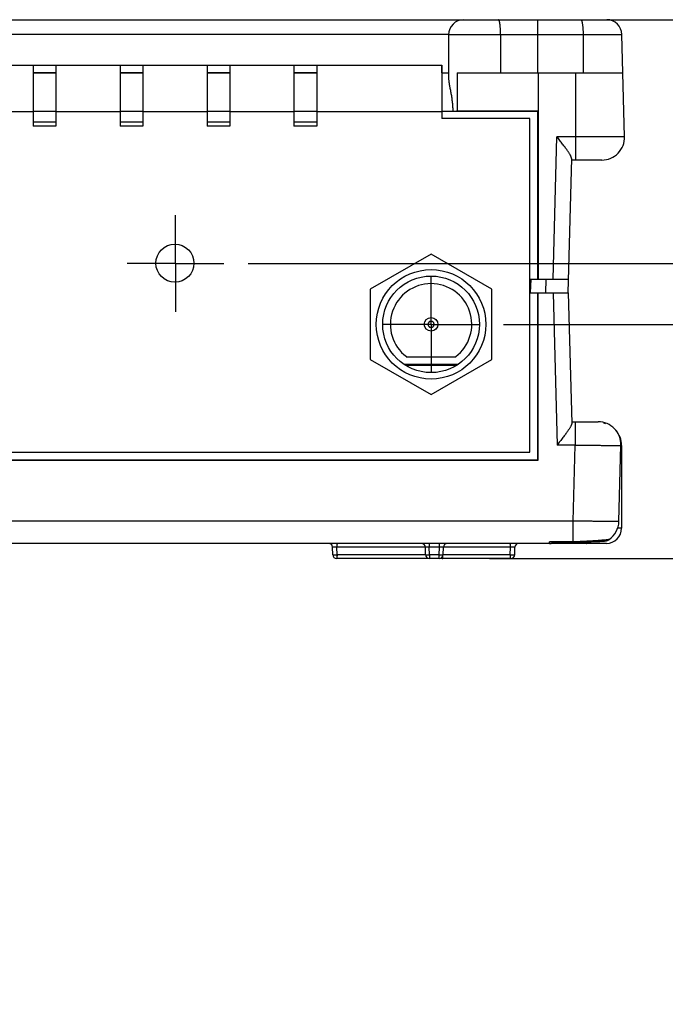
# Model space of a CAD drawing. Header units: inches. Extents: x 0 to 34, y 0 to 22.
# Tile 4 of 47: x 7.5 to 9.2, y 4.5 to 7. Entities that reach past the tile are written whole.
import ezdxf

# ---------------------------------------------------------------- set-up
doc = ezdxf.new("R2010")
doc.units = ezdxf.units.IN
doc.header["$LTSCALE"] = 1.87
doc.header["$MEASUREMENT"] = 0
doc.linetypes.add('CENTER', pattern=[0.6, 0.375, -0.075, 0.075, -0.075])
doc.layers.get('0').update_dxf_attribs({"linetype": 'CONTINUOUS'})
doc.layers.add('DEFAULT_1', color=7, linetype='CENTER')
doc.layers.add('DIMENSIONS', color=7, linetype='CONTINUOUS')
doc.styles.get("Standard").update_dxf_attribs({"font": 'txt', "width": 0.8})
doc.dimstyles.new('DIMSTYLE_1', dxfattribs={"dimtxt": 0.125, "dimasz": 0.1875, "dimexe": 0.18, "dimexo": 0.0625, "dimgap": 0.09, "dimtad": 0, "dimtih": 1, "dimtoh": 1, "dimdec": 3, "dimzin": 4, "dimdsep": 46, "dimtxsty": 'STANDARD', "dimblk": '_FILLED', "dimblk1": '_FILLED', "dimblk2": '_FILLED', "dimcen": 0.09, "dimadec": 0, "dimazin": 0, "dimtp": 0.01, "dimtm": 0.01, "dimtfac": 1, "dimtdec": 3, "dimtofl": 0, "dimtmove": 0, "dimatfit": 3, "dimldrblk": '_FILLED', "dimfxl": 1, "dimtolj": 1, "dimtzin": 4, "dimarcsym": 0})

# ---------------------------------------------------------------- blocks, each defined once
blk = doc.blocks.new('_FILLED')
at = {"color": 0, "linetype": 'BYBLOCK'}
blk.add_solid([(0, 0), (-1, 0.167), (-1, -0.167)], dxfattribs=at)
blk = doc.blocks.new('*D2')
at = {"layer": 'DIMENSIONS', "color": 2, "linetype": 'CONTINUOUS'}
for p, q in [((8.6993, 7.0223), (11.1751, 7.0223)), ((11.0501, 7.0223), (11.0501, 6.4578)), ((11.0501, 5.6274), (11.0501, 6.2078)), ((8.8182, 5.6274), (11.1751, 5.6274))]:
    blk.add_line(p, q, dxfattribs=at)
at = {"layer": 'DIMENSIONS', "color": 2, "linetype": 'CONTINUOUS', "xscale": 0.1875, "yscale": 0.1875, "zscale": 0.1875}
for p, rotation in [((11.0501, 7.0223), 90), ((11.0501, 5.6274), 270)]:
    blk.add_blockref('_FILLED', p, dxfattribs=dict(at, rotation=rotation))
at = {"layer": 'DIMENSIONS', "color": 2, "linetype": 'CONTINUOUS', "width": 0.8}
for s, p in [('1.395', (10.3876, 6.2703)), ('[', (11.0126, 6.2703)), ('35.43', (11.1126, 6.2703)), (']', (11.6126, 6.2703))]:
    blk.add_text(s, height=0.125, dxfattribs=at).set_placement(p)
blk = doc.blocks.new('*D8')
at = {"layer": 'DIMENSIONS', "color": 2, "linetype": 'CONTINUOUS'}
for p, q in [((9.5194, 6.2338), (9.5194, 6.5938)), ((8.737, 6.2338), (9.6444, 6.2338)), ((8.7002, 5.6278), (9.6444, 5.6278)), ((9.5194, 5.6278), (9.5194, 4.7941)), ((9.5194, 4.7941), (9.7622, 4.7941))]:
    blk.add_line(p, q, dxfattribs=at)
at = {"layer": 'DIMENSIONS', "color": 2, "linetype": 'CONTINUOUS', "xscale": 0.1875, "yscale": 0.1875, "zscale": 0.1875}
for p, rotation in [((9.5194, 6.2338), 270), ((9.5194, 5.6278), 90)]:
    blk.add_blockref('_FILLED', p, dxfattribs=dict(at, rotation=rotation))
at = {"layer": 'DIMENSIONS', "color": 2, "linetype": 'CONTINUOUS', "width": 0.8}
for s, p in [('.606', (9.8247, 4.7316)), ('[', (10.3497, 4.7316)), ('15.39', (10.4497, 4.7316)), (']', (10.9497, 4.7316)), ('ANTENNA CONNECTOR', (9.8247, 4.5129))]:
    blk.add_text(s, height=0.125, dxfattribs=at).set_placement(p)
blk = doc.blocks.new('*D9')
at = {"layer": 'DIMENSIONS', "color": 2, "linetype": 'CONTINUOUS'}
for p, q in [((10.0501, 6.3912), (10.0501, 6.7512)), ((8.0759, 6.3912), (10.1751, 6.3912)), ((8.8182, 5.6274), (10.1751, 5.6274)), ((10.0501, 5.6274), (10.0501, 5.2315)), ((10.0501, 5.2315), (10.1676, 5.2315))]:
    blk.add_line(p, q, dxfattribs=at)
at = {"layer": 'DIMENSIONS', "color": 2, "linetype": 'CONTINUOUS', "xscale": 0.1875, "yscale": 0.1875, "zscale": 0.1875}
for p, rotation in [((10.0501, 6.3912), 270), ((10.0501, 5.6274), 90)]:
    blk.add_blockref('_FILLED', p, dxfattribs=dict(at, rotation=rotation))
at = {"layer": 'DIMENSIONS', "color": 2, "linetype": 'CONTINUOUS', "width": 0.8}
for s, p in [('[', (10.7551, 5.169)), (']', (11.2551, 5.169)), ('.764', (10.2301, 5.169)), ('19.4', (10.8551, 5.169)), ('RESET SWITCH', (10.2301, 4.9503))]:
    blk.add_text(s, height=0.125, dxfattribs=at).set_placement(p)

msp = doc.modelspace()

# ---------------------------------------------------------------- linework, layer by layer
at = {"color": 7, "linetype": 'CONTINUOUS'}
for p, q in [((5.3359, 7.0223), (9.0039, 7.0223)), ((8.8254, 6.8845), (8.8254, 7.0223)), ((8.5949, 6.9841), (5.7448, 6.9841)), ((8.8254, 6.983), (8.5948, 6.983)), ((8.5948, 6.983), (8.5948, 6.8705)), ((8.7292, 6.983), (8.7292, 6.8845)), ((8.8254, 6.9841), (9.0432, 6.9841)), ((8.9427, 6.9841), (8.9432, 6.8845)), ((9.0501, 6.7195), (9.0432, 6.9841)), ((5.7612, 6.9046), (8.5772, 6.9046)), ((7.5198, 6.9046), (7.5198, 6.7471)), ((7.5198, 6.8846), (7.5789, 6.8846)), ((7.5789, 6.8845), (7.5198, 6.8845)), ((7.5789, 6.9046), (7.5789, 6.7471)), ((7.7448, 6.9046), (7.7448, 6.7471)), ((7.7448, 6.8846), (7.8039, 6.8846)), ((7.8039, 6.8845), (7.7448, 6.8845)), ((7.8039, 6.9046), (7.8039, 6.7471)), ((7.9698, 6.9046), (7.9698, 6.7471)), ((7.9698, 6.8846), (8.0289, 6.8846)), ((8.0289, 6.8845), (7.9698, 6.8845)), ((8.0289, 6.9046), (8.0289, 6.7471)), ((8.1948, 6.9046), (8.1948, 6.7471)), ((8.1948, 6.8846), (8.2539, 6.8846)), ((8.2539, 6.8845), (8.1948, 6.8845)), ((8.2539, 6.9046), (8.2539, 6.7471)), ((8.5771, 6.9046), (8.5771, 6.7668)), ((8.5771, 6.8846), (8.5772, 6.8846)), ((8.5771, 6.8845), (8.5948, 6.8845)), ((8.5772, 6.8846), (8.5772, 6.9046)), ((8.617, 6.8845), (9.0458, 6.8845)), ((8.617, 6.8845), (8.617, 6.7852)), ((8.8261, 6.8845), (8.8261, 6.7852)), ((8.8262, 6.8845), (8.8267, 6.351)), ((8.9241, 6.659), (8.9241, 6.8845)), ((5.7612, 6.7846), (7.5198, 6.7846)), ((7.5789, 6.7845), (7.5198, 6.7845)), ((7.5789, 6.7846), (7.7448, 6.7846)), ((7.8039, 6.7845), (7.7448, 6.7845)), ((7.8039, 6.7846), (7.9698, 6.7846)), ((8.0289, 6.7845), (7.9698, 6.7845)), ((8.0289, 6.7846), (8.1948, 6.7846)), ((8.2539, 6.7845), (8.1948, 6.7845)), ((8.2539, 6.7846), (8.5771, 6.7846)), ((8.8254, 6.7845), (8.5771, 6.7845)), ((8.8261, 6.7852), (8.617, 6.7852)), ((8.8254, 6.7845), (8.8261, 6.7852)), ((8.8254, 6.351), (8.8254, 6.7845)), ((7.5789, 6.7571), (7.5198, 6.7571)), ((7.8039, 6.7571), (7.7448, 6.7571)), ((8.0289, 6.7571), (7.9698, 6.7571)), ((8.2539, 6.7571), (8.1948, 6.7571)), ((8.8051, 6.7668), (8.5771, 6.7668)), ((8.8051, 5.9031), (8.8051, 6.7668)), ((7.5789, 6.7471), (7.5198, 6.7471)), ((7.8039, 6.7471), (7.7448, 6.7471)), ((8.0289, 6.7471), (7.9698, 6.7471)), ((8.2539, 6.7471), (8.1948, 6.7471)), ((8.8654, 6.351), (8.875, 6.7195)), ((9.0501, 6.7195), (8.875, 6.7195)), ((8.9126, 6.663), (8.9035, 6.3153)), ((8.9911, 6.659), (8.9125, 6.659)), ((8.5494, 6.4157), (8.3919, 6.3247)), ((8.7069, 6.3247), (8.5494, 6.4157)), ((8.8051, 6.351), (8.9044, 6.351)), ((8.8071, 6.351), (8.8062, 6.3153)), ((8.8464, 6.351), (8.8455, 6.3153)), ((8.3919, 6.3247), (8.3919, 6.1429)), ((8.7069, 6.1429), (8.7069, 6.3247)), ((8.8051, 6.3153), (8.9044, 6.3153)), ((8.8257, 5.883), (8.8257, 6.3153)), ((8.8265, 5.8821), (8.8268, 6.3153)), ((8.865, 6.3153), (8.8753, 5.9213)), ((8.9044, 6.3153), (8.9133, 5.9777)), ((8.3919, 6.1429), (8.5494, 6.052)), ((8.4854, 6.1501), (8.6134, 6.1501)), ((8.5494, 6.052), (8.7069, 6.1429)), ((8.4791, 6.1305), (8.6197, 6.1305)), ((8.4817, 6.1288), (8.6171, 6.1288)), ((8.4834, 6.1277), (8.6154, 6.1277)), ((8.9132, 5.9814), (8.9816, 5.9814)), ((8.9226, 5.9814), (8.9226, 5.9213)), ((8.9226, 5.9213), (8.8753, 5.9213)), ((8.9174, 5.7245), (8.9226, 5.9213)), ((9.0355, 5.7239), (9.0406, 5.9208)), ((9.0422, 5.9205), (9.0422, 5.7061)), ((5.5334, 5.9031), (8.8051, 5.9031)), ((5.5142, 5.883), (8.8257, 5.883)), ((7.3877, 5.8821), (8.8265, 5.8821)), ((8.8265, 5.8821), (8.8257, 5.883)), ((8.9174, 5.7245), (7.3767, 5.7245)), ((8.9174, 5.6706), (8.9174, 5.7245)), ((9.0422, 5.7061), (9.0322, 5.7061)), ((8.8557, 5.6664), (5.4841, 5.6664)), ((8.5447, 5.6664), (8.5447, 5.6567)), ((8.5712, 5.6567), (8.5712, 5.6664)), ((8.9174, 5.6706), (8.8557, 5.6706)), ((9.0029, 5.6668), (8.8615, 5.6668)), ((8.9174, 5.6692), (8.8654, 5.6692)), ((8.9242, 5.6693), (8.9242, 5.6708)), ((8.9242, 5.6693), (8.9374, 5.6698)), ((8.9374, 5.6698), (8.9518, 5.6704)), ((8.9518, 5.6704), (8.964, 5.6709)), ((8.964, 5.6709), (8.9739, 5.6714)), ((8.9739, 5.6714), (8.9808, 5.6718)), ((8.9808, 5.6718), (8.9864, 5.6721)), ((8.9864, 5.6721), (8.99, 5.6724)), ((8.99, 5.6724), (8.9924, 5.6725)), ((8.9924, 5.6725), (8.9937, 5.6726)), ((8.9937, 5.6726), (8.9956, 5.6728)), ((8.9956, 5.6728), (8.9966, 5.6729)), ((8.9966, 5.6729), (8.9975, 5.673)), ((8.9975, 5.673), (8.9984, 5.673)), ((9.0098, 5.6768), (9.0098, 5.6768)), ((9.0098, 5.6768), (9.0098, 5.6768)), ((9.0098, 5.6768), (9.0098, 5.6768)), ((8.2949, 5.6375), (8.2944, 5.6571)), ((8.5347, 5.6571), (8.3056, 5.6571)), ((8.3061, 5.6375), (8.3056, 5.6571)), ((8.5352, 5.6375), (8.3061, 5.6375)), ((8.5352, 5.6372), (8.5347, 5.6567)), ((8.5712, 5.6567), (8.5447, 5.6567)), ((8.5452, 5.6372), (8.5447, 5.6567)), ((8.5707, 5.6372), (8.5452, 5.6372)), ((8.5452, 5.6372), (8.5452, 5.6274)), ((8.5707, 5.6372), (8.5712, 5.6567)), ((8.5707, 5.6274), (8.5707, 5.6372)), ((8.5807, 5.6372), (8.5812, 5.6567)), ((8.7544, 5.6372), (8.5807, 5.6372)), ((8.755, 5.6567), (8.5812, 5.6567)), ((8.7544, 5.6372), (8.755, 5.6567)), ((8.7657, 5.6372), (8.7662, 5.6567)), ((8.5426, 5.6278), (8.3049, 5.6278)), ((8.5707, 5.6274), (8.5452, 5.6274)), ((8.5776, 5.6278), (8.5733, 5.6278)), ((8.7557, 5.6274), (8.5802, 5.6274))]:
    msp.add_line(p, q, dxfattribs=at)
for points in [[(8.9174, 5.6692), (8.9195, 5.6692), (8.9222, 5.6693), (8.9242, 5.6693)], [(8.9984, 5.673), (8.9988, 5.6731), (8.9992, 5.6731), (8.9996, 5.6732), (8.9999, 5.6732), (9.0003, 5.6733), (9.0007, 5.6733), (9.0011, 5.6734), (9.0015, 5.6735), (9.0019, 5.6735), (9.0024, 5.6736), (9.0029, 5.6737), (9.0035, 5.6739), (9.0041, 5.6741), (9.0048, 5.6743), (9.0055, 5.6745), (9.0064, 5.6749), (9.0073, 5.6753), (9.0083, 5.6758), (9.0093, 5.6764), (9.0098, 5.6768)]]:
    msp.add_lwpolyline(points, dxfattribs=at)
for centre, radius in [((7.8867, 6.3921), 0.0492), ((8.5494, 6.2338), 0.1417), ((8.5494, 6.2338), 0.125), ((8.5494, 6.2338), 0.0177)]:
    msp.add_circle(centre, radius, dxfattribs=at)
for centre, radius, start, end in [((8.6341, 6.983), 0.0393, 90, 180), ((9.0039, 6.983), 0.0393, 1.5, 90), ((8.9911, 6.718), 0.059, 270, 1.5), ((8.5494, 6.2338), 0.1053, 307.4021, 232.5979), ((8.9816, 5.9223), 0.0591, 358.5, 89.9987), ((8.9832, 5.9205), 0.059, 71.9221, 76.7083), ((8.9832, 5.9205), 0.059, 360, 41.4218), ((8.9764, 5.7255), 0.0591, 304.4138, 358.5), ((9.0029, 5.7061), 0.0393, 270, 360), ((8.2844, 5.6568), 0.01, 1.5, 74.6875), ((8.5247, 5.6564), 0.01, 1.5, 90.0001), ((8.5912, 5.6564), 0.01, 90, 178.5), ((8.7762, 5.6564), 0.01, 90, 178.5), ((8.8557, 5.7164), 0.05, 270, 289.0639), ((8.9985, 5.6933), 0.02, 298.9239, 304.4441), ((8.3049, 5.6378), 0.01, 181.5, 270), ((8.5452, 5.6374), 0.01, 181.5, 270), ((8.5707, 5.6374), 0.01, 270, 358.5), ((8.7557, 5.6374), 0.01, 270, 358.5), ((8.5802, 5.6374), 0.01, 241.5099, 270)]:
    msp.add_arc(centre, radius, start, end, dxfattribs=at)
for points, knots in [([(8.7292, 6.983), (8.7292, 6.9841), (8.7292, 6.9863), (8.7291, 6.9895), (8.7291, 6.9926), (8.7289, 6.9958), (8.7288, 6.9988), (8.7286, 7.0017), (8.7283, 7.0045), (8.7281, 7.0071), (8.7278, 7.0096), (8.7275, 7.0119), (8.7271, 7.014), (8.7268, 7.0159), (8.7264, 7.0175), (8.726, 7.0189), (8.7256, 7.0201), (8.7252, 7.0211), (8.7247, 7.0217), (8.7243, 7.0222), (8.7239, 7.0223), (8.7238, 7.0223)], [0, 0, 0, 0, 0.080402, 0.160265, 0.239054, 0.316243, 0.391316, 0.463772, 0.533132, 0.598938, 0.66076, 0.718198, 0.770889, 0.818511, 0.860789, 0.897509, 0.928531, 0.953832, 0.973593, 0.988431, 1, 1, 1, 1]), ([(8.9366, 7.0223), (8.9368, 7.0223), (8.9371, 7.0222), (8.9377, 7.0218), (8.9381, 7.0211), (8.9386, 7.0202), (8.9391, 7.0191), (8.9395, 7.0177), (8.9399, 7.0161), (8.9403, 7.0142), (8.9407, 7.0122), (8.9411, 7.01), (8.9414, 7.0076), (8.9417, 7.005), (8.942, 7.0023), (8.9422, 6.9995), (8.9424, 6.9965), (8.9425, 6.9935), (8.9426, 6.9904), (8.9427, 6.9872), (8.9427, 6.9851), (8.9427, 6.9841)], [0, 0, 0, 0, 0.013048, 0.028976, 0.049431, 0.075122, 0.106302, 0.142998, 0.185112, 0.232457, 0.284787, 0.341805, 0.403171, 0.46851, 0.537415, 0.609452, 0.684164, 0.761073, 0.839687, 0.9195, 1, 1, 1, 1]), ([(8.5948, 6.8705), (8.5948, 6.8695), (8.5949, 6.8674), (8.5952, 6.864), (8.5957, 6.8603), (8.5963, 6.8563), (8.597, 6.8519), (8.5979, 6.8472), (8.5989, 6.8421), (8.5999, 6.8368), (8.6009, 6.8313), (8.6019, 6.8257), (8.6028, 6.8199), (8.6035, 6.814), (8.6042, 6.8082), (8.6048, 6.8023), (8.6052, 6.7963), (8.6054, 6.7904), (8.6054, 6.7865), (8.6054, 6.7845)], [0, 0, 0, 0, 0.034472, 0.073304, 0.116349, 0.163666, 0.215193, 0.270712, 0.329843, 0.392054, 0.456709, 0.523132, 0.590691, 0.658861, 0.727253, 0.795629, 0.863876, 0.931982, 1, 1, 1, 1]), ([(8.617, 6.7852), (8.616, 6.7852), (8.6139, 6.7851), (8.6108, 6.7849), (8.6081, 6.7847), (8.6063, 6.7846), (8.6054, 6.7845)], [0, 0, 0, 0, 0.28126, 0.542076, 0.781841, 1, 1, 1, 1]), ([(8.9126, 6.663), (8.9126, 6.6634), (8.9125, 6.6642), (8.9122, 6.6656), (8.9117, 6.6671), (8.911, 6.6689), (8.9101, 6.6709), (8.9089, 6.6731), (8.9074, 6.6756), (8.9057, 6.6783), (8.9037, 6.6813), (8.9015, 6.6846), (8.8989, 6.6882), (8.8961, 6.6921), (8.8931, 6.6962), (8.8898, 6.7005), (8.8863, 6.7051), (8.8826, 6.7098), (8.8788, 6.7146), (8.8763, 6.7179), (8.875, 6.7195)], [0, 0, 0, 0, 0.017146, 0.037307, 0.060989, 0.088631, 0.120628, 0.157348, 0.199131, 0.246271, 0.299005, 0.357478, 0.421722, 0.49162, 0.566884, 0.647029, 0.731371, 0.819033, 0.908968, 1, 1, 1, 1]), ([(8.5494, 6.2417), (8.5491, 6.2417), (8.5484, 6.2416), (8.5475, 6.2415), (8.5466, 6.2412), (8.5457, 6.2408), (8.5449, 6.2403), (8.5442, 6.2397), (8.5435, 6.239), (8.5429, 6.2383), (8.5424, 6.2375), (8.542, 6.2366), (8.5417, 6.2357), (8.5416, 6.2348), (8.5415, 6.2338), (8.5416, 6.2329), (8.5417, 6.2319), (8.542, 6.231), (8.5424, 6.2301), (8.5429, 6.2293), (8.5435, 6.2286), (8.5442, 6.2279), (8.5449, 6.2273), (8.5457, 6.2268), (8.5466, 6.2264), (8.5475, 6.2261), (8.5484, 6.226), (8.5491, 6.2259), (8.5494, 6.2259)], [0, 0, 0, 0, 0.038462, 0.076924, 0.115386, 0.153847, 0.192308, 0.23077, 0.269231, 0.307692, 0.346154, 0.384615, 0.423077, 0.461538, 0.5, 0.538461, 0.576923, 0.615384, 0.653845, 0.692307, 0.730768, 0.76923, 0.807691, 0.846153, 0.884614, 0.923076, 0.961538, 1, 1, 1, 1]), ([(8.5494, 6.2259), (8.5497, 6.2259), (8.5504, 6.226), (8.5513, 6.2261), (8.5522, 6.2264), (8.5531, 6.2268), (8.5539, 6.2273), (8.5546, 6.2279), (8.5553, 6.2286), (8.5559, 6.2293), (8.5564, 6.2301), (8.5568, 6.231), (8.5571, 6.2319), (8.5572, 6.2329), (8.5573, 6.2338), (8.5572, 6.2348), (8.5571, 6.2357), (8.5568, 6.2366), (8.5564, 6.2375), (8.5559, 6.2383), (8.5553, 6.239), (8.5546, 6.2397), (8.5539, 6.2403), (8.5531, 6.2408), (8.5522, 6.2412), (8.5513, 6.2415), (8.5504, 6.2416), (8.5497, 6.2417), (8.5494, 6.2417)], [0, 0, 0, 0, 0.038462, 0.076924, 0.115386, 0.153847, 0.192308, 0.23077, 0.269231, 0.307692, 0.346154, 0.384615, 0.423077, 0.461538, 0.5, 0.538461, 0.576923, 0.615384, 0.653845, 0.692307, 0.730768, 0.76923, 0.807691, 0.846153, 0.884614, 0.923076, 0.961538, 1, 1, 1, 1]), ([(8.9133, 5.9777), (8.9133, 5.9773), (8.9132, 5.9765), (8.9129, 5.9751), (8.9124, 5.9736), (8.9117, 5.9719), (8.9107, 5.9699), (8.9095, 5.9677), (8.9081, 5.9653), (8.9064, 5.9626), (8.9044, 5.9596), (8.9021, 5.9563), (8.8995, 5.9527), (8.8967, 5.9488), (8.8936, 5.9447), (8.8903, 5.9404), (8.8867, 5.9358), (8.883, 5.9311), (8.8792, 5.9262), (8.8766, 5.923), (8.8753, 5.9213)], [0, 0, 0, 0, 0.016659, 0.036367, 0.05964, 0.086919, 0.118602, 0.15506, 0.196635, 0.243628, 0.296279, 0.35474, 0.419048, 0.489091, 0.564582, 0.64504, 0.729776, 0.817907, 0.908378, 1, 1, 1, 1]), ([(8.9226, 5.9213), (8.9249, 5.9213), (8.9297, 5.9212), (8.9368, 5.9211), (8.9438, 5.9211), (8.9508, 5.921), (8.9576, 5.9209), (8.9644, 5.9208), (8.971, 5.9208), (8.9774, 5.9207), (8.9836, 5.9207), (8.9896, 5.9206), (8.9953, 5.9206), (9.0008, 5.9205), (9.006, 5.9205), (9.0108, 5.9205), (9.0154, 5.9205), (9.0196, 5.9205), (9.0235, 5.9205), (9.027, 5.9205), (9.0301, 5.9205), (9.0328, 5.9205), (9.0351, 5.9206), (9.0371, 5.9206), (9.0385, 5.9206), (9.0397, 5.9206), (9.0402, 5.9208), (9.0406, 5.9207), (9.0406, 5.9208)], [0, 0, 0, 0, 0.060427, 0.120615, 0.180315, 0.239339, 0.297539, 0.354673, 0.410424, 0.464669, 0.517298, 0.568049, 0.616683, 0.663059, 0.707046, 0.748475, 0.787104, 0.822838, 0.855625, 0.885327, 0.911777, 0.93489, 0.954598, 0.970836, 0.983513, 0.992599, 0.998091, 1, 1, 1, 1]), ([(9.0422, 5.9205), (9.0421, 5.9205), (9.0419, 5.9206), (9.0413, 5.9206), (9.0409, 5.9206), (9.0406, 5.9206)], [0, 0, 0, 0, 0.132152, 0.527386, 1, 1, 1, 1]), ([(9.0355, 5.7239), (9.0355, 5.7239), (9.035, 5.7239), (9.0346, 5.7238), (9.0334, 5.7238), (9.032, 5.7237), (9.03, 5.7237), (9.0277, 5.7237), (9.025, 5.7237), (9.0219, 5.7236), (9.0184, 5.7236), (9.0145, 5.7236), (9.0103, 5.7236), (9.0057, 5.7237), (9.0009, 5.7237), (8.9957, 5.7237), (8.9902, 5.7237), (8.9845, 5.7238), (8.9785, 5.7238), (8.9723, 5.7239), (8.9659, 5.7239), (8.9593, 5.724), (8.9525, 5.7241), (8.9457, 5.7241), (8.9387, 5.7242), (8.9316, 5.7243), (8.9245, 5.7244), (8.9198, 5.7244), (8.9174, 5.7245)], [0, 0, 0, 0, 0.001696, 0.007093, 0.016108, 0.028722, 0.044897, 0.064556, 0.087628, 0.114045, 0.143723, 0.176497, 0.212227, 0.250861, 0.2923, 0.336306, 0.382708, 0.431374, 0.482162, 0.534836, 0.589132, 0.644939, 0.702131, 0.760393, 0.819482, 0.879248, 0.939504, 1, 1, 1, 1]), ([(8.3065, 5.6664), (8.3065, 5.6664), (8.3064, 5.6662), (8.3063, 5.6658), (8.3062, 5.6653), (8.3061, 5.6647), (8.306, 5.6639), (8.3059, 5.6631), (8.3058, 5.6623), (8.3058, 5.6613), (8.3057, 5.6603), (8.3057, 5.6592), (8.3056, 5.6582), (8.3056, 5.6574), (8.3056, 5.6571)], [0, 0, 0, 0, 0.019999, 0.0659, 0.122899, 0.19049, 0.267963, 0.35445, 0.44895, 0.550355, 0.657465, 0.769003, 0.883639, 1, 1, 1, 1]), ([(8.755, 5.6567), (8.755, 5.6571), (8.755, 5.6578), (8.7549, 5.6589), (8.7549, 5.6599), (8.7548, 5.6609), (8.7548, 5.6619), (8.7547, 5.6628), (8.7546, 5.6636), (8.7545, 5.6643), (8.7544, 5.6649), (8.7543, 5.6654), (8.7542, 5.6659), (8.754, 5.6662), (8.7539, 5.6664), (8.7538, 5.6664), (8.7537, 5.6664)], [0, 0, 0, 0, 0.11039, 0.219144, 0.32496, 0.426576, 0.522783, 0.61244, 0.694496, 0.768003, 0.832134, 0.886216, 0.929769, 0.962613, 0.985203, 1, 1, 1, 1]), ([(8.8654, 5.6692), (8.8653, 5.6692), (8.8642, 5.6692), (8.862, 5.6693), (8.8588, 5.6698), (8.8568, 5.6703), (8.8557, 5.6706)], [0, 0, 0, 0, 0.034487, 0.349675, 0.671825, 1, 1, 1, 1]), ([(8.8557, 5.6664), (8.8557, 5.6665), (8.8557, 5.6666), (8.8557, 5.667), (8.8557, 5.6676), (8.8557, 5.6684), (8.8557, 5.6694), (8.8557, 5.6702), (8.8557, 5.6706)], [0, 0, 0, 0, 0.028206, 0.112358, 0.251895, 0.446727, 0.696627, 1, 1, 1, 1]), ([(8.9242, 5.6708), (8.9234, 5.6708), (8.9219, 5.6707), (8.9197, 5.6706), (8.9182, 5.6706), (8.9174, 5.6706)], [0, 0, 0, 0, 0.332524, 0.666206, 1, 1, 1, 1]), ([(8.9174, 5.6692), (8.9174, 5.6692), (8.9174, 5.6692), (8.9174, 5.6694), (8.9174, 5.6696), (8.9174, 5.6701), (8.9174, 5.6704), (8.9174, 5.6706)], [0, 0, 0, 0, 0.002335, 0.059659, 0.246401, 0.560832, 1, 1, 1, 1]), ([(9.0098, 5.6768), (9.0097, 5.6767), (9.0093, 5.6766), (9.0086, 5.6765), (9.0075, 5.6763), (9.006, 5.6761), (9.0041, 5.6759), (9.0019, 5.6757), (8.9993, 5.6754), (8.9963, 5.6752), (8.9931, 5.6749), (8.9895, 5.6746), (8.9857, 5.6743), (8.9815, 5.674), (8.9771, 5.6737), (8.9725, 5.6734), (8.9677, 5.6731), (8.9627, 5.6728), (8.9575, 5.6725), (8.9521, 5.6722), (8.9467, 5.6719), (8.9411, 5.6716), (8.9355, 5.6713), (8.9298, 5.6711), (8.9261, 5.6709), (8.9242, 5.6708)], [0, 0, 0, 0, 0.004314, 0.01316, 0.026422, 0.04406, 0.066071, 0.092338, 0.12264, 0.156862, 0.194974, 0.236805, 0.281919, 0.330116, 0.381446, 0.43563, 0.492079, 0.550582, 0.611273, 0.673791, 0.737479, 0.80216, 0.86776, 0.933819, 1, 1, 1, 1]), ([(8.9518, 5.6668), (8.952, 5.6668), (8.9524, 5.6669), (8.9529, 5.6674), (8.9534, 5.6681), (8.9539, 5.669), (8.9542, 5.6698), (8.9544, 5.6704), (8.9544, 5.6705)], [0, 0, 0, 0, 0.112449, 0.250054, 0.427095, 0.649655, 0.919851, 1, 1, 1, 1]), ([(8.3056, 5.6571), (8.3053, 5.6571), (8.3045, 5.6571), (8.3034, 5.6571), (8.3023, 5.6572), (8.3012, 5.6572), (8.3002, 5.6572), (8.2992, 5.6572), (8.2982, 5.6572), (8.2974, 5.6572), (8.2967, 5.6572), (8.296, 5.6572), (8.2955, 5.6572), (8.295, 5.6572), (8.2947, 5.6571), (8.2945, 5.6571), (8.2944, 5.6571), (8.2944, 5.6571)], [0, 0, 0, 0, 0.100451, 0.201136, 0.300332, 0.396886, 0.4899, 0.578178, 0.660436, 0.735695, 0.802809, 0.861086, 0.909922, 0.948618, 0.97666, 0.993743, 1, 1, 1, 1]), ([(8.2949, 5.6375), (8.2949, 5.6375), (8.2951, 5.6375), (8.2952, 5.6375), (8.2955, 5.6375), (8.296, 5.6374), (8.2965, 5.6374), (8.2972, 5.6374), (8.2979, 5.6374), (8.2988, 5.6374), (8.2997, 5.6374), (8.3007, 5.6374), (8.3017, 5.6374), (8.3028, 5.6375), (8.3039, 5.6375), (8.305, 5.6375), (8.3058, 5.6375), (8.3061, 5.6375)], [0, 0, 0, 0, 0.006381, 0.023534, 0.051621, 0.090342, 0.139228, 0.197666, 0.26492, 0.340137, 0.422365, 0.51056, 0.603602, 0.700309, 0.799453, 0.899775, 1, 1, 1, 1]), ([(8.3061, 5.6375), (8.3061, 5.6372), (8.3061, 5.6365), (8.3061, 5.6354), (8.3061, 5.6343), (8.306, 5.6333), (8.306, 5.6324), (8.3059, 5.6315), (8.3058, 5.6307), (8.3057, 5.63), (8.3056, 5.6293), (8.3055, 5.6288), (8.3053, 5.6284), (8.3052, 5.6281), (8.3051, 5.6279), (8.305, 5.6278), (8.3049, 5.6278)], [0, 0, 0, 0, 0.110402, 0.219167, 0.324994, 0.426617, 0.522828, 0.612486, 0.694539, 0.768041, 0.832167, 0.886243, 0.929789, 0.962627, 0.985211, 1, 1, 1, 1]), ([(8.5447, 5.6567), (8.5443, 5.6567), (8.5436, 5.6567), (8.5425, 5.6568), (8.5414, 5.6568), (8.5404, 5.6568), (8.5394, 5.6568), (8.5385, 5.6568), (8.5376, 5.6568), (8.5369, 5.6568), (8.5363, 5.6568), (8.5357, 5.6568), (8.5353, 5.6568), (8.535, 5.6568), (8.5348, 5.6567), (8.5347, 5.6567), (8.5347, 5.6567)], [0, 0, 0, 0, 0.112012, 0.222656, 0.330406, 0.433915, 0.531963, 0.623334, 0.706835, 0.781405, 0.846166, 0.900346, 0.943239, 0.974302, 0.993191, 1, 1, 1, 1]), ([(8.5352, 5.6372), (8.5352, 5.6372), (8.5353, 5.6371), (8.5355, 5.6371), (8.5358, 5.6371), (8.5362, 5.6371), (8.5368, 5.6371), (8.5374, 5.6371), (8.5382, 5.6371), (8.539, 5.6371), (8.5399, 5.6371), (8.5409, 5.6371), (8.5419, 5.6371), (8.543, 5.6371), (8.5441, 5.6372), (8.5448, 5.6372), (8.5452, 5.6372)], [0, 0, 0, 0, 0.006916, 0.025881, 0.056999, 0.099929, 0.154153, 0.218996, 0.293649, 0.377177, 0.468534, 0.566572, 0.670062, 0.777703, 0.888145, 1, 1, 1, 1]), ([(8.5707, 5.6372), (8.571, 5.6372), (8.5718, 5.6372), (8.5729, 5.6371), (8.574, 5.6371), (8.575, 5.6371), (8.576, 5.6371), (8.5769, 5.6371), (8.5777, 5.6371), (8.5784, 5.6371), (8.5791, 5.6371), (8.5796, 5.6371), (8.5801, 5.6371), (8.5804, 5.6371), (8.5805, 5.6371), (8.5807, 5.6372), (8.5807, 5.6372)], [0, 0, 0, 0, 0.111845, 0.222277, 0.32991, 0.433392, 0.531424, 0.622777, 0.706303, 0.780956, 0.845801, 0.900029, 0.942967, 0.974095, 0.993073, 1, 1, 1, 1]), ([(8.5812, 5.6567), (8.5812, 5.6567), (8.581, 5.6567), (8.5809, 5.6568), (8.5806, 5.6568), (8.5802, 5.6568), (8.5796, 5.6568), (8.579, 5.6568), (8.5782, 5.6568), (8.5774, 5.6568), (8.5765, 5.6568), (8.5755, 5.6568), (8.5745, 5.6568), (8.5734, 5.6568), (8.5723, 5.6567), (8.5716, 5.6567), (8.5712, 5.6567)], [0, 0, 0, 0, 0.006798, 0.025674, 0.056714, 0.099559, 0.153709, 0.218509, 0.293114, 0.376557, 0.467838, 0.565885, 0.669459, 0.777237, 0.887881, 1, 1, 1, 1]), ([(8.7544, 5.6372), (8.7548, 5.6372), (8.7556, 5.6371), (8.7567, 5.6371), (8.7578, 5.6371), (8.7589, 5.6371), (8.7599, 5.6371), (8.7609, 5.637), (8.7618, 5.637), (8.7627, 5.637), (8.7634, 5.637), (8.7641, 5.6371), (8.7646, 5.6371), (8.765, 5.6371), (8.7654, 5.6371), (8.7655, 5.6371), (8.7657, 5.6372), (8.7657, 5.6372)], [0, 0, 0, 0, 0.100216, 0.20053, 0.299667, 0.396367, 0.489403, 0.577593, 0.659818, 0.735034, 0.802289, 0.86073, 0.90962, 0.948348, 0.976444, 0.993609, 1, 1, 1, 1]), ([(8.7557, 5.6274), (8.7556, 5.6274), (8.7555, 5.6275), (8.7554, 5.6277), (8.7553, 5.628), (8.7551, 5.6284), (8.755, 5.629), (8.7549, 5.6296), (8.7548, 5.6303), (8.7547, 5.6311), (8.7546, 5.632), (8.7546, 5.633), (8.7545, 5.634), (8.7545, 5.635), (8.7545, 5.6361), (8.7544, 5.6368), (8.7544, 5.6372)], [0, 0, 0, 0, 0.014799, 0.037391, 0.070241, 0.113801, 0.167891, 0.232034, 0.305553, 0.387626, 0.477301, 0.573531, 0.675164, 0.781005, 0.889755, 1, 1, 1, 1]), ([(8.7662, 5.6567), (8.7662, 5.6567), (8.766, 5.6567), (8.7659, 5.6568), (8.7656, 5.6568), (8.7651, 5.6568), (8.7646, 5.6568), (8.7639, 5.6568), (8.7632, 5.6568), (8.7624, 5.6568), (8.7614, 5.6568), (8.7604, 5.6568), (8.7594, 5.6568), (8.7583, 5.6568), (8.7572, 5.6568), (8.7561, 5.6567), (8.7553, 5.6567), (8.755, 5.6567)], [0, 0, 0, 0, 0.006278, 0.023314, 0.05123, 0.089891, 0.138741, 0.196877, 0.263883, 0.339173, 0.421309, 0.509352, 0.602505, 0.699498, 0.798885, 0.899431, 1, 1, 1, 1]), ([(8.5792, 5.6322), (8.5792, 5.6321), (8.5792, 5.6317), (8.5792, 5.6311), (8.5793, 5.6303), (8.5794, 5.6296), (8.5795, 5.629), (8.5797, 5.6284), (8.5798, 5.628), (8.5799, 5.6277), (8.58, 5.6275), (8.5801, 5.6274), (8.5802, 5.6274)], [0, 0, 0, 0, 0.040284, 0.220627, 0.385672, 0.533513, 0.662491, 0.771252, 0.858827, 0.924867, 0.970273, 1, 1, 1, 1])]:
    msp.add_open_spline(points, degree=3, knots=knots, dxfattribs=at)
msp.add_open_spline([(9.0355, 5.7239), (9.0355, 5.7239), (9.0355, 5.7239), (9.0355, 5.7239)], degree=3, dxfattribs=at)
at = {"layer": 'DEFAULT_1', "color": 7, "linetype": 'CENTER'}
for p, q in [((7.8883, 6.3912), (7.8883, 6.5163)), ((7.8883, 6.3912), (7.7632, 6.3912)), ((7.8883, 6.3912), (8.0134, 6.3912)), ((7.8883, 6.3912), (7.8883, 6.2661)), ((8.5494, 6.2338), (8.5494, 6.3589)), ((8.5494, 6.2338), (8.4243, 6.2338)), ((8.5494, 6.2338), (8.6745, 6.2338)), ((8.5494, 6.2338), (8.5494, 6.1087))]:
    msp.add_line(p, q, dxfattribs=at)

# ---------------------------------------------------------------- dimensions: what is measured, and where the dimension line sits
at = {"layer": 'DIMENSIONS', "color": 2, "linetype": 'CONTINUOUS'}
dim = msp.add_linear_dim(base=(11.0501, 7.0223), p1=(8.8182, 5.6274), p2=(8.6993, 7.0223), angle=90, dimstyle='DIMSTYLE_1', dxfattribs=at)
dim.commit()
dim.dimension.update_dxf_attribs({"geometry": '*D2', "text_midpoint": (11.0501, 6.3328), "dimtype": 160})
for base, p1, p2, text, picture, middle in [((10.0501, 6.3912), (8.8182, 5.6274), (8.0759, 6.3912), '<>\\PRESET SWITCH', '*D9', (10.8301, 5.1222)), ((9.5194, 6.2338), (8.7002, 5.6278), (8.737, 6.2338), '<>\\PANTENNA CONNECTOR', '*D8', (10.6747, 4.6847))]:
    dim = msp.add_linear_dim(base=base, p1=p1, p2=p2, angle=90, text=text, dimstyle='DIMSTYLE_1', dxfattribs=at)
    dim.commit()
    dim.dimension.update_dxf_attribs({"geometry": picture, "text_midpoint": middle, "dimtype": 160})

doc.saveas('drawing.dxf')
